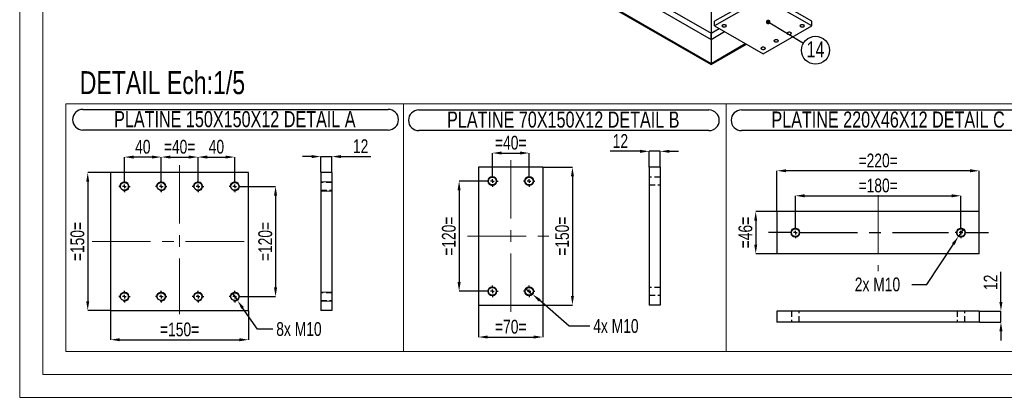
# Model space of a CAD drawing. Header units: millimetres. Extents: x 0 to 841, y 0 to 594.
# Tile 1 of 19: x 0 to 214, y 0 to 82. Entities that reach past the tile are written whole.
import ezdxf

# ---------------------------------------------------------------- set-up
doc = ezdxf.new("R2010")
doc.units = ezdxf.units.MM
doc.header["$PDSIZE"] = -1
doc.linetypes.add('CENTERX2', pattern=[20.32, 12.7, -2.54, 2.54, -2.54])
doc.linetypes.add('HIDDEN', pattern=[1.905, 1.27, -0.635])
for name, color, linetype in [('COTES', 1, 'Continuous'), ('NOTES', 6, 'Continuous'), ('TRAIT-FINS', 9, 'Continuous'), ('TRAIT-MIXTES', 3, 'CENTERX2'), ('TRAIT-TIRET', 2, 'HIDDEN')]:
    doc.layers.add(name, color=color, linetype=linetype)
doc.layers.add('TRAIT-FORT', color=4, linetype='Continuous', lineweight=25)
doc.styles.add('SLDTEXTSTYLE0', font='TXT', dxfattribs={"width": 0.75})
doc.dimstyles.new('SLDDIMSTYLE4', dxfattribs={"dimtxt": 0.18, "dimasz": 1, "dimexe": 0, "dimexo": 0.0625, "dimgap": 0, "dimtad": 0, "dimtih": 1, "dimtoh": 1, "dimdec": 0, "dimrnd": 1e-09, "dimzin": 0, "dimdsep": 46, "dimtxsty": 'Standard', "dimblk1": 'DOT', "dimblk2": 'DOT', "dimsah": 1, "dimcen": 0.09, "dimadec": 0, "dimazin": 0, "dimtfac": 1, "dimtdec": 0, "dimtofl": 0, "dimtmove": 0, "dimatfit": 3, "dimldrblk": 'DOT', "dimfxl": 1, "dimfrac": 2, "dimtolj": 1, "dimtzin": 0, "dimarcsym": 0})
doc.dimstyles.new('SLDDIMSTYLE6', dxfattribs={"dimtxt": 3, "dimasz": 2, "dimexe": 0, "dimexo": 0.0625, "dimgap": 0.75, "dimtad": 1, "dimdec": 0, "dimlfac": 5, "dimrnd": 1e-09, "dimzin": 12, "dimdsep": 46, "dimtxsty": 'SLDTEXTSTYLE0', "dimsah": 1, "dimcen": 0.09, "dimadec": 0, "dimazin": 3, "dimtfac": 1, "dimtdec": 0, "dimtmove": 0, "dimatfit": 0, "dimfxl": 1, "dimfrac": 2, "dimtolj": 1, "dimtzin": 12, "dimarcsym": 0})
doc.dimstyles.new('SLDDIMSTYLE7', dxfattribs={"dimtxt": 3, "dimasz": 2, "dimexe": 0, "dimexo": 0.0625, "dimgap": 0.75, "dimtad": 1, "dimdec": 0, "dimlfac": 5, "dimrnd": 1e-09, "dimzin": 12, "dimdsep": 46, "dimtxsty": 'SLDTEXTSTYLE0', "dimsah": 1, "dimcen": 0.09, "dimadec": 0, "dimazin": 3, "dimtfac": 1, "dimtdec": 0, "dimtofl": 0, "dimtmove": 0, "dimatfit": 3, "dimfxl": 1, "dimfrac": 2, "dimtolj": 1, "dimtzin": 12, "dimarcsym": 0})
doc.dimstyles.new('SLDDIMSTYLE8', dxfattribs={"dimtxt": 3, "dimasz": 2, "dimexe": 0, "dimexo": 0.0625, "dimgap": 0.75, "dimtad": 0, "dimtih": 1, "dimtoh": 1, "dimdec": 0, "dimlfac": 5, "dimrnd": 1e-09, "dimzin": 12, "dimdsep": 46, "dimtxsty": 'SLDTEXTSTYLE0', "dimblk1": 'NONE', "dimsah": 1, "dimcen": 0, "dimadec": 0, "dimazin": 3, "dimtfac": 1, "dimtdec": 0, "dimtmove": 0, "dimatfit": 3, "dimldrblk": 'NONE', "dimfxl": 1, "dimfrac": 2, "dimtolj": 1, "dimtzin": 12, "dimarcsym": 0})

# ---------------------------------------------------------------- blocks, each defined once
blk = doc.blocks.new('SW_NOTE_42')
at = {"layer": 'NOTES', "color": 0}
blk.add_circle((2.61, -1.56), 3.04, dxfattribs=at)
at = {"layer": 'NOTES', "color": 0, "insert": (2.62, 0.38), "char_height": 3.5, "attachment_point": 2, "style": 'SLDTEXTSTYLE0'}
blk.add_mtext('14', dxfattribs=at)
blk = doc.blocks.new('_Dot')
at = {"color": 0, "linetype": 'ByBlock', "lineweight": -2}
blk.add_line((-0.5, 0), (-1, 0), dxfattribs=at)
at = {"color": 0, "linetype": 'ByBlock', "const_width": 0.5}
blk.add_lwpolyline([(-0.25, 0, 1), (0.25, 0, 1)], format="xyb", close=True, dxfattribs=at)
blk = doc.blocks.new('_D_14')
at = {"layer": 'COTES', "color": 0, "lineweight": -2, "transparency": 16777216}
for p, q in [((30.77, 47.24), (30.77, 52.31)), ((32.77, 52.31), (36.77, 52.31)), ((38.77, 47.24), (38.77, 52.31))]:
    blk.add_line(p, q, dxfattribs=at)
at = {"layer": 'COTES', "color": 0, "transparency": 16777216}
for points in [[(32.77, 52.64), (32.77, 51.98), (30.77, 52.31)], [(36.77, 52.64), (36.77, 51.98), (38.77, 52.31)]]:
    blk.add_solid(points, dxfattribs=at)
at = {"layer": 'Defpoints', "color": 0, "transparency": 16777216}
for p in [(38.77, 52.31), (30.77, 47.17), (38.77, 47.17)]:
    blk.add_point(p, dxfattribs=at)
at = {"layer": 'COTES', "color": 0, "transparency": 16777216, "insert": (34.77, 56.06), "char_height": 3, "attachment_point": 2, "style": 'SLDTEXTSTYLE0'}
blk.add_mtext('\\A1;=40=', dxfattribs=at)
blk = doc.blocks.new('_D_15')
at = {"layer": 'COTES', "color": 0, "lineweight": -2, "transparency": 16777216}
for p, q in [((22.77, 47.24), (22.77, 52.31)), ((28.77, 52.31), (24.77, 52.31)), ((30.77, 47.24), (30.77, 52.31))]:
    blk.add_line(p, q, dxfattribs=at)
at = {"layer": 'COTES', "color": 0, "transparency": 16777216}
for points in [[(24.77, 52.64), (24.77, 51.98), (22.77, 52.31)], [(28.77, 52.64), (28.77, 51.98), (30.77, 52.31)]]:
    blk.add_solid(points, dxfattribs=at)
at = {"layer": 'Defpoints', "color": 0, "transparency": 16777216}
for p in [(22.77, 52.31), (22.77, 47.17), (30.77, 47.17)]:
    blk.add_point(p, dxfattribs=at)
at = {"layer": 'COTES', "color": 0, "transparency": 16777216, "insert": (26.77, 56.06), "char_height": 3, "attachment_point": 2, "style": 'SLDTEXTSTYLE0'}
blk.add_mtext('\\A1;40', dxfattribs=at)
blk = doc.blocks.new('_D_16')
at = {"layer": 'COTES', "color": 0, "lineweight": -2, "transparency": 16777216}
for p, q in [((38.77, 47.24), (38.77, 52.31)), ((40.77, 52.31), (44.77, 52.31)), ((46.77, 47.24), (46.77, 52.31))]:
    blk.add_line(p, q, dxfattribs=at)
at = {"layer": 'COTES', "color": 0, "transparency": 16777216}
for points in [[(40.77, 52.64), (40.77, 51.98), (38.77, 52.31)], [(44.77, 52.64), (44.77, 51.98), (46.77, 52.31)]]:
    blk.add_solid(points, dxfattribs=at)
at = {"layer": 'Defpoints', "color": 0, "transparency": 16777216}
for p in [(46.77, 52.31), (38.77, 47.17), (46.77, 47.17)]:
    blk.add_point(p, dxfattribs=at)
at = {"layer": 'COTES', "color": 0, "transparency": 16777216, "insert": (42.77, 56.06), "char_height": 3, "attachment_point": 2, "style": 'SLDTEXTSTYLE0'}
blk.add_mtext('\\A1;40', dxfattribs=at)
blk = doc.blocks.new('_D_17')
at = {"layer": 'COTES', "color": 0, "lineweight": -2, "transparency": 16777216}
for p, q in [((48.08, 45.92), (55.63, 45.92)), ((55.63, 43.92), (55.63, 23.92)), ((48.08, 21.92), (55.63, 21.92))]:
    blk.add_line(p, q, dxfattribs=at)
at = {"layer": 'COTES', "color": 0, "transparency": 16777216}
for points in [[(55.3, 43.92), (55.96, 43.92), (55.63, 45.92)], [(55.3, 23.92), (55.96, 23.92), (55.63, 21.92)]]:
    blk.add_solid(points, dxfattribs=at)
at = {"layer": 'Defpoints', "color": 0, "transparency": 16777216}
for p in [(48.02, 45.92), (48.02, 21.92), (55.63, 21.92)]:
    blk.add_point(p, dxfattribs=at)
at = {"layer": 'COTES', "color": 0, "transparency": 16777216, "insert": (51.88, 33.92), "char_height": 3, "attachment_point": 2, "rotation": 90, "style": 'SLDTEXTSTYLE0'}
blk.add_mtext('\\A1;=120=', dxfattribs=at)
blk = doc.blocks.new('_D_18')
at = {"layer": 'COTES', "color": 0, "lineweight": -2, "transparency": 16777216}
for p, q in [((19.71, 48.92), (14.79, 48.92)), ((14.79, 46.92), (14.79, 20.92)), ((19.71, 18.92), (14.79, 18.92))]:
    blk.add_line(p, q, dxfattribs=at)
at = {"layer": 'COTES', "color": 0, "transparency": 16777216}
for points in [[(14.46, 46.92), (15.12, 46.92), (14.79, 48.92)], [(14.46, 20.92), (15.12, 20.92), (14.79, 18.92)]]:
    blk.add_solid(points, dxfattribs=at)
at = {"layer": 'Defpoints', "color": 0, "transparency": 16777216}
for p in [(19.77, 48.92), (14.79, 18.92), (19.77, 18.92)]:
    blk.add_point(p, dxfattribs=at)
at = {"layer": 'COTES', "color": 0, "transparency": 16777216, "insert": (11.04, 33.92), "char_height": 3, "attachment_point": 2, "rotation": 90, "style": 'SLDTEXTSTYLE0'}
blk.add_mtext('\\A1;=150=', dxfattribs=at)
blk = doc.blocks.new('_D_19')
at = {"layer": 'COTES', "color": 0, "lineweight": -2, "transparency": 16777216}
for p, q in [((19.77, 18.86), (19.77, 12.54)), ((49.77, 18.86), (49.77, 12.54)), ((21.77, 12.54), (47.77, 12.54))]:
    blk.add_line(p, q, dxfattribs=at)
at = {"layer": 'COTES', "color": 0, "transparency": 16777216}
for points in [[(21.77, 12.87), (21.77, 12.21), (19.77, 12.54)], [(47.77, 12.87), (47.77, 12.21), (49.77, 12.54)]]:
    blk.add_solid(points, dxfattribs=at)
at = {"layer": 'Defpoints', "color": 0, "transparency": 16777216}
for p in [(19.77, 18.92), (49.77, 18.92), (49.77, 12.54)]:
    blk.add_point(p, dxfattribs=at)
at = {"layer": 'COTES', "color": 0, "transparency": 16777216, "insert": (34.77, 16.29), "char_height": 3, "attachment_point": 2, "style": 'SLDTEXTSTYLE0'}
blk.add_mtext('\\A1;=150=', dxfattribs=at)
blk = doc.blocks.new('_D_20')
at = {"layer": 'COTES', "color": 0, "lineweight": -2, "transparency": 16777216}
for p, q in [((46.2, 22.75), (47.34, 21.1)), ((51.67, 14.87), (48.48, 19.46)), ((55.03, 14.87), (51.67, 14.87))]:
    blk.add_line(p, q, dxfattribs=at)
at = {"layer": 'COTES', "color": 0, "transparency": 16777216}
blk.add_solid([(48.76, 19.65), (48.21, 19.27), (47.34, 21.1)], dxfattribs=at)
at = {"layer": 'Defpoints', "color": 0, "transparency": 16777216}
for p in [(46.2, 22.75), (47.34, 21.1)]:
    blk.add_point(p, dxfattribs=at)
at = {"layer": 'COTES', "color": 0, "transparency": 16777216, "insert": (55.78, 16.37), "char_height": 3, "attachment_point": 1, "style": 'SLDTEXTSTYLE0'}
blk.add_mtext('\\A1;8x M10', dxfattribs=at)
blk = doc.blocks.new('_None')
blk = doc.blocks.new('SW_NOTE_44')
at = {"layer": 'NOTES', "color": 0}
for p, q in [((-0.04, 4.9), (66.31, 4.9)), ((66.31, 0.4), (-0.04, 0.4))]:
    blk.add_line(p, q, dxfattribs=at)
for centre, start, end in [((-0.04, 2.65), 90, 270), ((66.31, 2.65), 270, 90)]:
    blk.add_arc(centre, 2.25, start, end, dxfattribs=at)
at = {"layer": 'NOTES', "color": 0, "insert": (32.98, 4.51), "char_height": 3.5, "attachment_point": 2, "style": 'SLDTEXTSTYLE0'}
blk.add_mtext('PLATINE 150X150X12 DETAIL A', dxfattribs=at)
blk = doc.blocks.new('SW_CENTERMARKSYMBOL_5')
at = {"layer": 'TRAIT-MIXTES', "color": 0}
for p, q in [((-0.8, 0), (-1.25, 0)), ((0, 0), (-0.4, 0)), ((0, 0.8), (0, 1.25)), ((0, 0), (0, 0.4)), ((0, 0), (0, -0.4)), ((0, 0), (0.4, 0)), ((0.8, 0), (1.25, 0)), ((0, -0.8), (0, -1.25))]:
    blk.add_line(p, q, dxfattribs=at)
blk = doc.blocks.new('SW_CENTERMARKSYMBOL_6')
at = {"layer": 'TRAIT-MIXTES', "color": 0}
for p, q in [((-0.8, 0), (-1.25, 0)), ((0, 0), (-0.4, 0)), ((0, 0.8), (0, 1.25)), ((0, 0), (0, 0.4)), ((0, 0), (0, -0.4)), ((0, 0), (0.4, 0)), ((0.8, 0), (1.25, 0)), ((0, -0.8), (0, -1.25))]:
    blk.add_line(p, q, dxfattribs=at)
blk = doc.blocks.new('SW_CENTERMARKSYMBOL_7')
at = {"layer": 'TRAIT-MIXTES', "color": 0}
for p, q in [((-0.8, 0), (-1.25, 0)), ((0, 0), (-0.4, 0)), ((0, 0.8), (0, 1.25)), ((0, 0), (0, 0.4)), ((0, 0), (0, -0.4)), ((0, 0), (0.4, 0)), ((0.8, 0), (1.25, 0)), ((0, -0.8), (0, -1.25))]:
    blk.add_line(p, q, dxfattribs=at)
blk = doc.blocks.new('SW_CENTERMARKSYMBOL_8')
at = {"layer": 'TRAIT-MIXTES', "color": 0}
for p, q in [((-0.8, 0), (-1.25, 0)), ((0, 0), (-0.4, 0)), ((0, 0.8), (0, 1.25)), ((0, 0), (0, 0.4)), ((0, 0), (0, -0.4)), ((0, 0), (0.4, 0)), ((0.8, 0), (1.25, 0)), ((0, -0.8), (0, -1.25))]:
    blk.add_line(p, q, dxfattribs=at)
blk = doc.blocks.new('SW_CENTERMARKSYMBOL_9')
at = {"layer": 'TRAIT-MIXTES', "color": 0}
for p, q in [((-0.8, 0), (-1.25, 0)), ((0, 0), (-0.4, 0)), ((0, 0.8), (0, 1.25)), ((0, 0), (0, 0.4)), ((0, 0), (0, -0.4)), ((0, 0), (0.4, 0)), ((0.8, 0), (1.25, 0)), ((0, -0.8), (0, -1.25))]:
    blk.add_line(p, q, dxfattribs=at)
blk = doc.blocks.new('SW_CENTERMARKSYMBOL_10')
at = {"layer": 'TRAIT-MIXTES', "color": 0}
for p, q in [((-0.8, 0), (-1.25, 0)), ((0, 0), (-0.4, 0)), ((0, 0.8), (0, 1.25)), ((0, 0), (0, 0.4)), ((0, 0), (0, -0.4)), ((0, 0), (0.4, 0)), ((0.8, 0), (1.25, 0)), ((0, -0.8), (0, -1.25))]:
    blk.add_line(p, q, dxfattribs=at)
blk = doc.blocks.new('SW_CENTERMARKSYMBOL_11')
at = {"layer": 'TRAIT-MIXTES', "color": 0}
for p, q in [((-0.8, 0), (-1.25, 0)), ((0, 0), (-0.4, 0)), ((0, 0.8), (0, 1.25)), ((0, 0), (0, 0.4)), ((0, 0), (0, -0.4)), ((0, 0), (0.4, 0)), ((0.8, 0), (1.25, 0)), ((0, -0.8), (0, -1.25))]:
    blk.add_line(p, q, dxfattribs=at)
blk = doc.blocks.new('SW_CENTERMARKSYMBOL_12')
at = {"layer": 'TRAIT-MIXTES', "color": 0}
for p, q in [((-0.8, 0), (-1.25, 0)), ((0, 0), (-0.4, 0)), ((0, 0.8), (0, 1.25)), ((0, 0), (0, 0.4)), ((0, 0), (0, -0.4)), ((0, 0), (0.4, 0)), ((0.8, 0), (1.25, 0)), ((0, -0.8), (0, -1.25))]:
    blk.add_line(p, q, dxfattribs=at)
blk = doc.blocks.new('_D_26')
at = {"layer": 'COTES', "color": 0, "lineweight": -2, "transparency": 16777216}
for p, q in [((110.01, 23.73), (111.53, 22.42)), ((119.5, 15.53), (113.04, 21.12)), ((123.95, 15.53), (119.5, 15.53))]:
    blk.add_line(p, q, dxfattribs=at)
at = {"layer": 'COTES', "color": 0, "transparency": 16777216}
blk.add_solid([(113.26, 21.37), (112.82, 20.86), (111.53, 22.42)], dxfattribs=at)
at = {"layer": 'Defpoints', "color": 0, "transparency": 16777216}
for p in [(110.01, 23.73), (111.53, 22.42)]:
    blk.add_point(p, dxfattribs=at)
at = {"layer": 'COTES', "color": 0, "transparency": 16777216, "insert": (124.7, 17.03), "char_height": 3, "attachment_point": 1, "style": 'SLDTEXTSTYLE0'}
blk.add_mtext('\\A1;4x M10', dxfattribs=at)
blk = doc.blocks.new('_D_27')
at = {"layer": 'COTES', "color": 0, "lineweight": -2, "transparency": 16777216}
for p, q in [((102.77, 48.39), (102.77, 53.19)), ((104.77, 53.19), (108.77, 53.19)), ((110.77, 48.39), (110.77, 53.19))]:
    blk.add_line(p, q, dxfattribs=at)
at = {"layer": 'COTES', "color": 0, "transparency": 16777216}
for points in [[(104.77, 53.52), (104.77, 52.86), (102.77, 53.19)], [(108.77, 53.52), (108.77, 52.86), (110.77, 53.19)]]:
    blk.add_solid(points, dxfattribs=at)
at = {"layer": 'Defpoints', "color": 0, "transparency": 16777216}
for p in [(110.77, 53.19), (102.77, 48.33), (110.77, 48.33)]:
    blk.add_point(p, dxfattribs=at)
at = {"layer": 'COTES', "color": 0, "transparency": 16777216, "insert": (106.77, 56.94), "char_height": 3, "attachment_point": 2, "style": 'SLDTEXTSTYLE0'}
blk.add_mtext('\\A1;=40=', dxfattribs=at)
blk = doc.blocks.new('_D_28')
at = {"layer": 'COTES', "color": 0, "lineweight": -2, "transparency": 16777216}
for p, q in [((101.46, 47.08), (95.54, 47.08)), ((95.54, 45.08), (95.54, 25.08)), ((101.46, 23.08), (95.54, 23.08))]:
    blk.add_line(p, q, dxfattribs=at)
at = {"layer": 'COTES', "color": 0, "transparency": 16777216}
for points in [[(95.21, 45.08), (95.87, 45.08), (95.54, 47.08)], [(95.21, 25.08), (95.87, 25.08), (95.54, 23.08)]]:
    blk.add_solid(points, dxfattribs=at)
at = {"layer": 'Defpoints', "color": 0, "transparency": 16777216}
for p in [(101.52, 47.08), (95.54, 23.08), (101.52, 23.08)]:
    blk.add_point(p, dxfattribs=at)
at = {"layer": 'COTES', "color": 0, "transparency": 16777216, "insert": (91.79, 35.08), "char_height": 3, "attachment_point": 2, "rotation": 90, "style": 'SLDTEXTSTYLE0'}
blk.add_mtext('\\A1;=120=', dxfattribs=at)
blk = doc.blocks.new('_D_29')
at = {"layer": 'COTES', "color": 0, "lineweight": -2, "transparency": 16777216}
for p, q in [((99.77, 20.02), (99.77, 13.13)), ((113.77, 20.02), (113.77, 13.13)), ((101.77, 13.13), (111.77, 13.13))]:
    blk.add_line(p, q, dxfattribs=at)
at = {"layer": 'COTES', "color": 0, "transparency": 16777216}
for points in [[(101.77, 13.46), (101.77, 12.8), (99.77, 13.13)], [(111.77, 13.46), (111.77, 12.8), (113.77, 13.13)]]:
    blk.add_solid(points, dxfattribs=at)
at = {"layer": 'Defpoints', "color": 0, "transparency": 16777216}
for p in [(99.77, 20.08), (113.77, 20.08), (113.77, 13.13)]:
    blk.add_point(p, dxfattribs=at)
at = {"layer": 'COTES', "color": 0, "transparency": 16777216, "insert": (106.77, 16.88), "char_height": 3, "attachment_point": 2, "style": 'SLDTEXTSTYLE0'}
blk.add_mtext('\\A1;=70=', dxfattribs=at)
blk = doc.blocks.new('_D_30')
at = {"layer": 'COTES', "color": 0, "lineweight": -2, "transparency": 16777216}
for p, q in [((113.83, 50.08), (120.18, 50.08)), ((120.18, 48.08), (120.18, 22.08)), ((113.83, 20.08), (120.18, 20.08))]:
    blk.add_line(p, q, dxfattribs=at)
at = {"layer": 'COTES', "color": 0, "transparency": 16777216}
for points in [[(119.85, 48.08), (120.51, 48.08), (120.18, 50.08)], [(119.85, 22.08), (120.51, 22.08), (120.18, 20.08)]]:
    blk.add_solid(points, dxfattribs=at)
at = {"layer": 'Defpoints', "color": 0, "transparency": 16777216}
for p in [(113.77, 50.08), (113.77, 20.08), (120.18, 20.08)]:
    blk.add_point(p, dxfattribs=at)
at = {"layer": 'COTES', "color": 0, "transparency": 16777216, "insert": (116.43, 35.08), "char_height": 3, "attachment_point": 2, "rotation": 90, "style": 'SLDTEXTSTYLE0'}
blk.add_mtext('\\A1;=150=', dxfattribs=at)
blk = doc.blocks.new('SW_NOTE_46')
at = {"layer": 'NOTES', "color": 0}
for p, q in [((-0.12, 4.85), (62.95, 4.85)), ((62.95, 0.35), (-0.12, 0.35))]:
    blk.add_line(p, q, dxfattribs=at)
for centre, start, end in [((-0.12, 2.6), 90, 270), ((62.95, 2.6), 270, 90)]:
    blk.add_arc(centre, 2.25, start, end, dxfattribs=at)
at = {"layer": 'NOTES', "color": 0, "insert": (31.28, 4.51), "char_height": 3.5, "attachment_point": 2, "style": 'SLDTEXTSTYLE0'}
blk.add_mtext('PLATINE 70X150X12 DETAIL B', dxfattribs=at)
blk = doc.blocks.new('SW_CENTERMARKSYMBOL_17')
at = {"layer": 'TRAIT-MIXTES', "color": 0}
for p, q in [((-0.8, 0), (-1.25, 0)), ((0, 0), (-0.4, 0)), ((0, 0.8), (0, 1.25)), ((0, 0), (0, 0.4)), ((0, 0), (0, -0.4)), ((0, 0), (0.4, 0)), ((0.8, 0), (1.25, 0)), ((0, -0.8), (0, -1.25))]:
    blk.add_line(p, q, dxfattribs=at)
blk = doc.blocks.new('SW_CENTERMARKSYMBOL_18')
at = {"layer": 'TRAIT-MIXTES', "color": 0}
for p, q in [((-0.8, 0), (-1.25, 0)), ((0, 0), (-0.4, 0)), ((0, 0.8), (0, 1.25)), ((0, 0), (0, 0.4)), ((0, 0), (0, -0.4)), ((0, 0), (0.4, 0)), ((0.8, 0), (1.25, 0)), ((0, -0.8), (0, -1.25))]:
    blk.add_line(p, q, dxfattribs=at)
blk = doc.blocks.new('SW_CENTERMARKSYMBOL_19')
at = {"layer": 'TRAIT-MIXTES', "color": 0}
for p, q in [((-0.8, 0), (-1.25, 0)), ((0, 0), (-0.4, 0)), ((0, 0.8), (0, 1.25)), ((0, 0), (0, 0.4)), ((0, 0), (0, -0.4)), ((0, 0), (0.4, 0)), ((0.8, 0), (1.25, 0)), ((0, -0.8), (0, -1.25))]:
    blk.add_line(p, q, dxfattribs=at)
blk = doc.blocks.new('SW_CENTERMARKSYMBOL_20')
at = {"layer": 'TRAIT-MIXTES', "color": 0}
for p, q in [((-0.8, 0), (-1.25, 0)), ((0, 0), (-0.4, 0)), ((0, 0.8), (0, 1.25)), ((0, 0), (0, 0.4)), ((0, 0), (0, -0.4)), ((0, 0), (0.4, 0)), ((0.8, 0), (1.25, 0)), ((0, -0.8), (0, -1.25))]:
    blk.add_line(p, q, dxfattribs=at)
blk = doc.blocks.new('_D_31')
at = {"layer": 'COTES', "color": 0, "lineweight": -2, "transparency": 16777216}
for p, q in [((63.48, 52.42), (61.48, 52.42)), ((65.48, 48.99), (65.48, 52.42)), ((65.48, 52.42), (67.88, 52.42)), ((67.88, 48.99), (67.88, 52.42)), ((69.88, 52.42), (76.38, 52.42))]:
    blk.add_line(p, q, dxfattribs=at)
at = {"layer": 'COTES', "color": 0, "transparency": 16777216}
for points in [[(63.48, 52.75), (63.48, 52.08), (65.48, 52.42)], [(69.88, 52.75), (69.88, 52.08), (67.88, 52.42)]]:
    blk.add_solid(points, dxfattribs=at)
at = {"layer": 'Defpoints', "color": 0, "transparency": 16777216}
for p in [(65.48, 52.42), (65.48, 48.92), (67.88, 48.92)]:
    blk.add_point(p, dxfattribs=at)
at = {"layer": 'COTES', "color": 0, "transparency": 16777216, "insert": (74.13, 56.17), "char_height": 3, "attachment_point": 2, "style": 'SLDTEXTSTYLE0'}
blk.add_mtext('\\A1;12', dxfattribs=at)
blk = doc.blocks.new('_D_32')
at = {"layer": 'COTES', "color": 0, "lineweight": -2, "transparency": 16777216}
for p, q in [((134.87, 53.56), (128.37, 53.56)), ((136.87, 50.14), (136.87, 53.56)), ((139.27, 53.56), (136.87, 53.56)), ((139.27, 50.14), (139.27, 53.56)), ((141.27, 53.56), (143.27, 53.56))]:
    blk.add_line(p, q, dxfattribs=at)
at = {"layer": 'COTES', "color": 0, "transparency": 16777216}
for points in [[(134.87, 53.89), (134.87, 53.22), (136.87, 53.56)], [(141.27, 53.89), (141.27, 53.22), (139.27, 53.56)]]:
    blk.add_solid(points, dxfattribs=at)
at = {"layer": 'Defpoints', "color": 0, "transparency": 16777216}
for p in [(136.87, 53.56), (136.87, 50.08), (139.27, 50.08)]:
    blk.add_point(p, dxfattribs=at)
at = {"layer": 'COTES', "color": 0, "transparency": 16777216, "insert": (130.62, 57.31), "char_height": 3, "attachment_point": 2, "style": 'SLDTEXTSTYLE0'}
blk.add_mtext('\\A1;12', dxfattribs=at)
blk = doc.blocks.new('_D_33')
at = {"layer": 'COTES', "color": 0, "lineweight": -2, "transparency": 16777216}
for p, q in [((205.2, 36.7), (204.1, 35.03)), ((197.22, 24.58), (203, 33.36)), ((193.95, 24.58), (197.22, 24.58))]:
    blk.add_line(p, q, dxfattribs=at)
at = {"layer": 'COTES', "color": 0, "transparency": 16777216}
blk.add_solid([(202.72, 33.54), (203.28, 33.18), (204.1, 35.03)], dxfattribs=at)
at = {"layer": 'Defpoints', "color": 0, "transparency": 16777216}
for p in [(205.2, 36.7), (204.1, 35.03)]:
    blk.add_point(p, dxfattribs=at)
at = {"layer": 'COTES', "color": 0, "transparency": 16777216, "insert": (181.57, 26.08), "char_height": 3, "attachment_point": 1, "style": 'SLDTEXTSTYLE0'}
blk.add_mtext('\\A1;2x M10', dxfattribs=at)
blk = doc.blocks.new('_D_34')
at = {"layer": 'COTES', "color": 0, "lineweight": -2, "transparency": 16777216}
for p, q in [((168.65, 37.18), (168.65, 43.88)), ((170.65, 43.88), (202.65, 43.88)), ((204.65, 37.18), (204.65, 43.88))]:
    blk.add_line(p, q, dxfattribs=at)
at = {"layer": 'COTES', "color": 0, "transparency": 16777216}
for points in [[(170.65, 44.21), (170.65, 43.54), (168.65, 43.88)], [(202.65, 44.21), (202.65, 43.54), (204.65, 43.88)]]:
    blk.add_solid(points, dxfattribs=at)
at = {"layer": 'Defpoints', "color": 0, "transparency": 16777216}
for p in [(204.65, 43.88), (168.65, 37.12), (204.65, 37.12)]:
    blk.add_point(p, dxfattribs=at)
at = {"layer": 'COTES', "color": 0, "transparency": 16777216, "insert": (186.65, 47.63), "char_height": 3, "attachment_point": 2, "style": 'SLDTEXTSTYLE0'}
blk.add_mtext('\\A1;=180=', dxfattribs=at)
blk = doc.blocks.new('_D_35')
at = {"layer": 'COTES', "color": 0, "lineweight": -2, "transparency": 16777216}
for p, q in [((164.65, 40.53), (164.65, 49.32)), ((206.65, 49.32), (166.65, 49.32)), ((208.65, 40.53), (208.65, 49.32))]:
    blk.add_line(p, q, dxfattribs=at)
at = {"layer": 'COTES', "color": 0, "transparency": 16777216}
for points in [[(166.65, 49.66), (166.65, 48.99), (164.65, 49.32)], [(206.65, 49.66), (206.65, 48.99), (208.65, 49.32)]]:
    blk.add_solid(points, dxfattribs=at)
at = {"layer": 'Defpoints', "color": 0, "transparency": 16777216}
for p in [(164.65, 49.32), (164.65, 40.47), (208.65, 40.47)]:
    blk.add_point(p, dxfattribs=at)
at = {"layer": 'COTES', "color": 0, "transparency": 16777216, "insert": (186.65, 53.07), "char_height": 3, "attachment_point": 2, "style": 'SLDTEXTSTYLE0'}
blk.add_mtext('\\A1;=220=', dxfattribs=at)
blk = doc.blocks.new('_D_36')
at = {"layer": 'COTES', "color": 0, "lineweight": -2, "transparency": 16777216}
for p, q in [((164.59, 40.47), (160.03, 40.47)), ((160.03, 38.47), (160.03, 33.27)), ((164.59, 31.27), (160.03, 31.27))]:
    blk.add_line(p, q, dxfattribs=at)
at = {"layer": 'COTES', "color": 0, "transparency": 16777216}
for points in [[(159.7, 38.47), (160.36, 38.47), (160.03, 40.47)], [(159.7, 33.27), (160.36, 33.27), (160.03, 31.27)]]:
    blk.add_solid(points, dxfattribs=at)
at = {"layer": 'Defpoints', "color": 0, "transparency": 16777216}
for p in [(164.65, 40.47), (160.03, 31.27), (164.65, 31.27)]:
    blk.add_point(p, dxfattribs=at)
at = {"layer": 'COTES', "color": 0, "transparency": 16777216, "insert": (156.28, 35.87), "char_height": 3, "attachment_point": 2, "rotation": 90, "style": 'SLDTEXTSTYLE0'}
blk.add_mtext('\\A1;=46=', dxfattribs=at)
blk = doc.blocks.new('SW_NOTE_47')
at = {"layer": 'NOTES', "color": 0}
for p, q in [((-0.1, 4.84), (63.94, 4.84)), ((63.94, 0.35), (-0.1, 0.35))]:
    blk.add_line(p, q, dxfattribs=at)
for centre, start, end in [((-0.1, 2.6), 90, 270), ((63.94, 2.6), 270, 90)]:
    blk.add_arc(centre, 2.25, start, end, dxfattribs=at)
at = {"layer": 'NOTES', "color": 0, "insert": (31.77, 4.51), "char_height": 3.5, "attachment_point": 2, "style": 'SLDTEXTSTYLE0'}
blk.add_mtext('PLATINE 220X46X12 DETAIL C', dxfattribs=at)
blk = doc.blocks.new('SW_CENTERMARKSYMBOL_21')
at = {"layer": 'TRAIT-MIXTES', "color": 0}
for p, q in [((-0.8, 0), (-1.25, 0)), ((0, 0), (-0.4, 0)), ((0, 0.8), (0, 1.25)), ((0, 0), (0, 0.4)), ((0, 0), (0, -0.4)), ((0, 0), (0.4, 0)), ((0.8, 0), (6.02, 0)), ((0, -0.8), (0, -1.25))]:
    blk.add_line(p, q, dxfattribs=at)
blk = doc.blocks.new('SW_CENTERMARKSYMBOL_22')
at = {"layer": 'TRAIT-MIXTES', "color": 0}
for p, q in [((-0.8, 0), (-5.85, 0)), ((0, 0), (-0.4, 0)), ((0, 0.8), (0, 1.25)), ((0, 0), (0, 0.4)), ((0, 0), (0, -0.4)), ((0, 0), (0.4, 0)), ((0.8, 0), (33.27, 0)), ((0, -0.8), (0, -1.25))]:
    blk.add_line(p, q, dxfattribs=at)
blk = doc.blocks.new('_D_37')
at = {"layer": 'COTES', "color": 0, "lineweight": -2, "transparency": 16777216}
for p, q in [((213.35, 20.79), (213.35, 27.29)), ((208.71, 18.79), (213.35, 18.79)), ((213.35, 16.39), (213.35, 18.79)), ((208.71, 16.39), (213.35, 16.39)), ((213.35, 14.39), (213.35, 12.39))]:
    blk.add_line(p, q, dxfattribs=at)
at = {"layer": 'COTES', "color": 0, "transparency": 16777216}
for points in [[(213.01, 20.79), (213.68, 20.79), (213.35, 18.79)], [(213.01, 14.39), (213.68, 14.39), (213.35, 16.39)]]:
    blk.add_solid(points, dxfattribs=at)
at = {"layer": 'Defpoints', "color": 0, "transparency": 16777216}
for p in [(208.65, 18.79), (208.65, 16.39), (213.35, 16.39)]:
    blk.add_point(p, dxfattribs=at)
at = {"layer": 'COTES', "color": 0, "transparency": 16777216, "insert": (209.6, 25.04), "char_height": 3, "attachment_point": 2, "rotation": 90, "style": 'SLDTEXTSTYLE0'}
blk.add_mtext('\\A1;12', dxfattribs=at)

msp = doc.modelspace()

# ---------------------------------------------------------------- linework, layer by layer
at = {"lineweight": 18}
for p, q in [((0, 594), (0, 0)), ((5, 589), (5, 5)), ((10, 10), (10, 63.91)), ((10, 63.91), (83.44, 63.91)), ((83.44, 10), (83.44, 63.91)), ((83.44, 10), (83.44, 63.91)), ((83.44, 63.91), (153.58, 63.91)), ((153.58, 10), (153.58, 63.91)), ((153.58, 10), (153.58, 63.91)), ((153.58, 63.91), (224.16, 63.91)), ((10, 10), (83.44, 10)), ((83.44, 10), (153.58, 10)), ((153.58, 10), (224.16, 10)), ((836, 5), (5, 5)), ((841, 0), (0, 0))]:
    msp.add_line(p, q, dxfattribs=at)
at = {"layer": 'TRAIT-FINS', "lineweight": 18}
for p, q in [((67.88, 46.92), (65.48, 46.92)), ((65.48, 46.92), (65.48, 44.92)), ((67.88, 46.92), (65.48, 46.92)), ((65.48, 46.92), (65.48, 44.92)), ((67.88, 46.92), (65.48, 46.92)), ((65.48, 46.92), (65.48, 44.92)), ((67.88, 46.92), (65.48, 46.92)), ((65.48, 46.92), (65.48, 44.92)), ((67.88, 44.92), (65.48, 44.92)), ((67.88, 44.92), (65.48, 44.92)), ((67.88, 44.92), (65.48, 44.92)), ((67.88, 44.92), (65.48, 44.92)), ((67.88, 22.92), (65.48, 22.92)), ((65.48, 22.92), (65.48, 20.92)), ((67.88, 22.92), (65.48, 22.92)), ((65.48, 22.92), (65.48, 20.92)), ((67.88, 22.92), (65.48, 22.92)), ((65.48, 22.92), (65.48, 20.92)), ((67.88, 22.92), (65.48, 22.92)), ((65.48, 22.92), (65.48, 20.92)), ((67.88, 20.92), (65.48, 20.92)), ((67.88, 20.92), (65.48, 20.92)), ((67.88, 20.92), (65.48, 20.92)), ((67.88, 20.92), (65.48, 20.92))]:
    msp.add_line(p, q, dxfattribs=at)
at = {"layer": 'TRAIT-FINS', "lineweight": 18, "flags": 128}
for points in [[(153.52, 81.08), (153.63, 80.99), (153.67, 80.88), (153.63, 80.77), (153.52, 80.67), (153.36, 80.61), (153.17, 80.59), (152.97, 80.61), (152.81, 80.67), (152.7, 80.77), (152.67, 80.88), (152.7, 80.99), (152.81, 81.08), (152.97, 81.15), (153.17, 81.17), (153.36, 81.15), (153.52, 81.08)], [(167.66, 79.45), (167.77, 79.36), (167.81, 79.25), (167.77, 79.14), (167.66, 79.04), (167.5, 78.98), (167.31, 78.96), (167.12, 78.98), (166.95, 79.04), (166.85, 79.14), (166.81, 79.25), (166.85, 79.36), (166.95, 79.45), (167.12, 79.51), (167.31, 79.53), (167.5, 79.51), (167.66, 79.45)], [(170.49, 81.08), (170.6, 80.99), (170.64, 80.88), (170.6, 80.77), (170.49, 80.67), (170.33, 80.61), (170.14, 80.59), (169.94, 80.61), (169.78, 80.67), (169.67, 80.77), (169.64, 80.88), (169.67, 80.99), (169.78, 81.08), (169.94, 81.15), (170.14, 81.17), (170.33, 81.15), (170.49, 81.08)], [(164.83, 77.82), (164.94, 77.72), (164.98, 77.61), (164.94, 77.5), (164.83, 77.41), (164.67, 77.35), (164.48, 77.32), (164.29, 77.35), (164.13, 77.41), (164.02, 77.5), (163.98, 77.61), (164.02, 77.72), (164.13, 77.82), (164.29, 77.88), (164.48, 77.9), (164.67, 77.88), (164.83, 77.82)], [(162, 76.18), (162.11, 76.09), (162.15, 75.98), (162.11, 75.87), (162, 75.78), (161.84, 75.71), (161.65, 75.69), (161.46, 75.71), (161.3, 75.78), (161.19, 75.87), (161.15, 75.98), (161.19, 76.09), (161.3, 76.18), (161.46, 76.25), (161.65, 76.27), (161.84, 76.25), (162, 76.18)]]:
    msp.add_lwpolyline(points, dxfattribs=at)
at = {"layer": 'TRAIT-FINS', "lineweight": 18}
for centre in [(102.77, 47.08), (110.77, 47.08), (168.65, 35.87), (204.65, 35.87), (102.77, 23.08), (110.77, 23.08)]:
    msp.add_circle(centre, 1, dxfattribs=at)
for centre in [(22.77, 45.92), (30.77, 45.92), (38.77, 45.92), (46.77, 45.92), (22.77, 21.92), (30.77, 21.92), (38.77, 21.92), (46.77, 21.92)]:
    msp.add_arc(centre, 1, 255, 195, dxfattribs=at)
at = {"layer": 'TRAIT-FORT', "lineweight": 25}
for p, q in [((99.07, 108.84), (150.34, 79.25)), ((127.85, 90.92), (150.34, 77.94)), ((123.37, 88.01), (150.34, 72.44)), ((123.61, 88.14), (150.34, 72.71)), ((161.65, 87.98), (151.04, 81.86)), ((172.26, 81.86), (161.65, 87.98)), ((161.65, 87), (151.04, 80.88)), ((172.26, 80.88), (161.65, 87)), ((150.34, 84.47), (150.34, 79.25)), ((151.04, 80.88), (151.04, 81.86)), ((172.26, 80.88), (172.26, 81.86)), ((150.34, 79.25), (152.1, 80.27)), ((150.34, 77.94), (153.24, 79.61)), ((150.34, 79.25), (150.34, 77.94)), ((150.34, 77.94), (150.34, 79.25)), ((151.04, 80.88), (161.65, 74.76)), ((161.65, 74.76), (172.26, 80.88)), ((150.34, 77.94), (150.34, 72.71)), ((150.34, 72.71), (157.76, 77)), ((150.34, 72.44), (158, 76.87)), ((150.34, 72.71), (150.34, 72.44)), ((150.34, 72.44), (150.34, 72.71)), ((99.77, 50.08), (99.77, 20.08)), ((113.77, 50.08), (99.77, 50.08)), ((113.77, 50.08), (113.77, 20.08)), ((136.87, 50.08), (136.87, 20.08)), ((139.27, 50.08), (136.87, 50.08)), ((139.27, 50.08), (139.27, 20.08)), ((49.77, 48.92), (19.77, 48.92)), ((19.77, 48.92), (19.77, 18.92)), ((49.77, 18.92), (49.77, 48.92)), ((67.88, 48.92), (65.48, 48.92)), ((65.48, 48.92), (65.48, 18.92)), ((67.88, 48.92), (67.88, 18.92)), ((208.65, 40.47), (164.65, 40.47)), ((164.65, 40.47), (164.65, 31.27)), ((208.65, 31.27), (208.65, 40.47)), ((208.65, 31.27), (164.65, 31.27)), ((99.77, 20.08), (113.77, 20.08)), ((139.27, 20.08), (136.87, 20.08)), ((19.77, 18.92), (49.77, 18.92)), ((67.88, 18.92), (65.48, 18.92)), ((208.65, 18.79), (164.65, 18.79)), ((164.65, 18.79), (164.65, 16.39)), ((208.65, 18.79), (208.65, 16.39)), ((208.65, 16.39), (164.65, 16.39))]:
    msp.add_line(p, q, dxfattribs=at)
at = {"layer": 'TRAIT-FORT', "lineweight": 25, "flags": 128}
for points in [[(152.86, 81.05), (152.79, 80.99), (152.75, 80.92), (152.74, 80.85), (152.78, 80.78), (152.84, 80.72), (152.94, 80.67), (153.06, 80.64), (153.18, 80.63), (153.31, 80.65), (153.42, 80.68), (153.51, 80.73), (153.57, 80.8), (153.59, 80.87), (153.58, 80.94), (153.53, 81.01), (153.44, 81.06), (153.34, 81.1), (153.21, 81.12), (153.09, 81.12), (152.97, 81.1), (152.86, 81.05)], [(167.01, 79.42), (166.93, 79.36), (166.89, 79.29), (166.89, 79.22), (166.92, 79.15), (166.99, 79.09), (167.08, 79.04), (167.2, 79.01), (167.32, 79), (167.45, 79.01), (167.56, 79.05), (167.65, 79.1), (167.71, 79.16), (167.73, 79.24), (167.72, 79.31), (167.67, 79.38), (167.58, 79.43), (167.48, 79.47), (167.35, 79.49), (167.23, 79.49), (167.11, 79.46), (167.01, 79.42)], [(169.84, 81.05), (169.76, 80.99), (169.72, 80.92), (169.71, 80.85), (169.75, 80.78), (169.81, 80.72), (169.91, 80.67), (170.03, 80.64), (170.15, 80.63), (170.28, 80.65), (170.39, 80.68), (170.48, 80.73), (170.54, 80.8), (170.56, 80.87), (170.55, 80.94), (170.5, 81.01), (170.41, 81.06), (170.31, 81.1), (170.18, 81.12), (170.06, 81.12), (169.94, 81.1), (169.84, 81.05)], [(164.18, 77.79), (164.1, 77.73), (164.06, 77.66), (164.06, 77.59), (164.09, 77.51), (164.16, 77.45), (164.25, 77.41), (164.37, 77.38), (164.49, 77.37), (164.62, 77.38), (164.73, 77.42), (164.82, 77.47), (164.88, 77.53), (164.9, 77.6), (164.89, 77.68), (164.84, 77.74), (164.76, 77.8), (164.65, 77.84), (164.53, 77.86), (164.4, 77.85), (164.28, 77.83), (164.18, 77.79)], [(161.35, 76.15), (161.27, 76.09), (161.23, 76.03), (161.23, 75.95), (161.26, 75.88), (161.33, 75.82), (161.42, 75.77), (161.54, 75.74), (161.67, 75.74), (161.79, 75.75), (161.9, 75.78), (161.99, 75.83), (162.05, 75.9), (162.08, 75.97), (162.06, 76.04), (162.01, 76.11), (161.93, 76.17), (161.82, 76.21), (161.7, 76.22), (161.57, 76.22), (161.45, 76.2), (161.35, 76.15)]]:
    msp.add_lwpolyline(points, dxfattribs=at)
at = {"layer": 'TRAIT-FORT', "lineweight": 25}
for centre in [(102.77, 47.08), (110.77, 47.08), (22.77, 45.92), (30.77, 45.92), (38.77, 45.92), (46.77, 45.92), (168.65, 35.87), (204.65, 35.87), (102.77, 23.08), (110.77, 23.08), (22.77, 21.92), (30.77, 21.92), (38.77, 21.92), (46.77, 21.92)]:
    msp.add_circle(centre, 0.85, dxfattribs=at)
at = {"layer": 'TRAIT-MIXTES', "lineweight": 18}
for p, q in [((106.77, 51.61), (106.77, 18.43)), ((34.77, 50.52), (34.77, 18.11)), ((186.65, 43.99), (186.65, 27.5)), ((97.4, 35.08), (115.02, 35.08)), ((15.76, 33.92), (50.97, 33.92))]:
    msp.add_line(p, q, dxfattribs=at)
at = {"layer": 'TRAIT-TIRET'}
for p, q in [((139.27, 47.93), (136.87, 47.93)), ((67.88, 46.77), (65.48, 46.77)), ((65.48, 45.07), (67.88, 45.07)), ((136.87, 46.23), (139.27, 46.23)), ((139.27, 23.93), (136.87, 23.93)), ((67.88, 22.77), (65.48, 22.77)), ((136.87, 22.23), (139.27, 22.23)), ((65.48, 21.07), (67.88, 21.07)), ((167.8, 18.79), (167.8, 16.39)), ((169.5, 16.39), (169.5, 18.79)), ((203.8, 18.79), (203.8, 16.39)), ((205.5, 16.39), (205.5, 18.79))]:
    msp.add_line(p, q, dxfattribs=at)

# ---------------------------------------------------------------- block references
at = {"layer": 'NOTES'}
for name, p in [('SW_NOTE_42', (170.42, 77.13)), ('SW_NOTE_44', (13.8, 57.8)), ('SW_NOTE_46', (86.91, 57.71)), ('SW_NOTE_47', (157.04, 57.72))]:
    msp.add_blockref(name, p, dxfattribs=at)
at = {"layer": 'TRAIT-MIXTES'}
for name, p in [('SW_CENTERMARKSYMBOL_8', (22.77, 45.92)), ('SW_CENTERMARKSYMBOL_7', (30.77, 45.92)), ('SW_CENTERMARKSYMBOL_5', (38.77, 45.92)), ('SW_CENTERMARKSYMBOL_6', (46.77, 45.92)), ('SW_CENTERMARKSYMBOL_18', (102.77, 47.08)), ('SW_CENTERMARKSYMBOL_17', (110.77, 47.08)), ('SW_CENTERMARKSYMBOL_22', (168.65, 35.87)), ('SW_CENTERMARKSYMBOL_21', (204.65, 35.87)), ('SW_CENTERMARKSYMBOL_19', (102.77, 23.08)), ('SW_CENTERMARKSYMBOL_20', (110.77, 23.08)), ('SW_CENTERMARKSYMBOL_9', (22.77, 21.92)), ('SW_CENTERMARKSYMBOL_10', (30.77, 21.92)), ('SW_CENTERMARKSYMBOL_11', (38.77, 21.92)), ('SW_CENTERMARKSYMBOL_12', (46.77, 21.92))]:
    msp.add_blockref(name, p, dxfattribs=at)

# ---------------------------------------------------------------- texts
at = {"layer": 'NOTES', "insert": (13.06, 71.01), "char_height": 5, "attachment_point": 1, "style": 'SLDTEXTSTYLE0'}
msp.add_mtext('DETAIL Ech:1/5', dxfattribs=at)

# ---------------------------------------------------------------- dimensions: what is measured, and where the dimension line sits
at = {"layer": 'COTES'}
for base, p1, p2, dimstyle, picture, middle in [((22.77, 52.31), (30.77, 47.17), (22.77, 47.17), 'SLDDIMSTYLE7', '_D_15', (26.77, 52.31)), ((46.77, 52.31), (38.77, 47.17), (46.77, 47.17), 'SLDDIMSTYLE7', '_D_16', (42.77, 52.31)), ((65.48, 52.42), (67.88, 48.92), (65.48, 48.92), 'SLDDIMSTYLE6', '_D_31', (74.13, 52.42)), ((136.87, 53.56), (139.27, 50.08), (136.87, 50.08), 'SLDDIMSTYLE6', '_D_32', (130.62, 53.56))]:
    dim = msp.add_linear_dim(base=base, p1=p1, p2=p2, dimstyle=dimstyle, dxfattribs=at)
    dim.commit()
    dim.dimension.update_dxf_attribs({"geometry": picture, "text_midpoint": middle, "dimtype": 160})
for base, p1, p2, dimstyle, picture, middle in [((38.77, 52.31), (30.77, 47.17), (38.77, 47.17), 'SLDDIMSTYLE6', '_D_14', (34.77, 52.31)), ((110.77, 53.19), (102.77, 48.33), (110.77, 48.33), 'SLDDIMSTYLE6', '_D_27', (106.77, 53.19)), ((164.65, 49.32), (208.65, 40.47), (164.65, 40.47), 'SLDDIMSTYLE7', '_D_35', (186.65, 49.32)), ((204.65, 43.88), (168.65, 37.12), (204.65, 37.12), 'SLDDIMSTYLE7', '_D_34', (186.65, 43.88)), ((113.77, 13.13), (99.77, 20.08), (113.77, 20.08), 'SLDDIMSTYLE7', '_D_29', (106.77, 13.13)), ((49.77, 12.54), (19.77, 18.92), (49.77, 18.92), 'SLDDIMSTYLE7', '_D_19', (34.77, 12.54))]:
    dim = msp.add_linear_dim(base=base, p1=p1, p2=p2, text='=<>=', dimstyle=dimstyle, dxfattribs=at)
    dim.commit()
    dim.dimension.update_dxf_attribs({"geometry": picture, "text_midpoint": middle, "dimtype": 160})
for base, p1, p2, dimstyle, picture, middle in [((120.18, 20.08), (113.77, 50.08), (113.77, 20.08), 'SLDDIMSTYLE7', '_D_30', (120.18, 35.08)), ((14.79, 18.92), (19.77, 48.92), (19.77, 18.92), 'SLDDIMSTYLE7', '_D_18', (14.79, 33.92)), ((55.63, 21.92), (48.02, 45.92), (48.02, 21.92), 'SLDDIMSTYLE7', '_D_17', (55.63, 33.92)), ((95.54, 23.08), (101.52, 47.08), (101.52, 23.08), 'SLDDIMSTYLE7', '_D_28', (95.54, 35.08)), ((160.03, 31.27), (164.65, 40.47), (164.65, 31.27), 'SLDDIMSTYLE6', '_D_36', (160.03, 35.87))]:
    dim = msp.add_linear_dim(base=base, p1=p1, p2=p2, angle=90, text='=<>=', dimstyle=dimstyle, dxfattribs=at)
    dim.commit()
    dim.dimension.update_dxf_attribs({"geometry": picture, "text_midpoint": middle, "dimtype": 160})
for p1, p2, text, picture, middle in [((205.2, 36.7), (204.1, 35.03), '2x M<>', '_D_33', (187.39, 24.58)), ((110.01, 23.73), (111.53, 22.42), '4x M<>', '_D_26', (130.51, 15.53)), ((46.2, 22.75), (47.34, 21.1), '8x M10', '_D_20', (61.59, 14.87))]:
    dim = msp.add_diameter_dim_2p(p1=p1, p2=p2, text=text, dimstyle='SLDDIMSTYLE8', override={"dimpost": '<>'}, dxfattribs=at)
    dim.commit()
    dim.dimension.update_dxf_attribs({"geometry": picture, "text_midpoint": middle, "dimtype": 163})
dim = msp.add_linear_dim(base=(213.35, 16.39), p1=(208.65, 18.79), p2=(208.65, 16.39), angle=90, dimstyle='SLDDIMSTYLE6', dxfattribs=at)
dim.commit()
dim.dimension.update_dxf_attribs({"geometry": '_D_37', "text_midpoint": (213.35, 25.04), "dimtype": 160})

# ---------------------------------------------------------------- leaders
at = {"layer": 'NOTES'}
msp.add_leader([(162.74, 81.72), (170.42, 77.13)], dimstyle='SLDDIMSTYLE4', dxfattribs=at)

doc.saveas('drawing.dxf')
